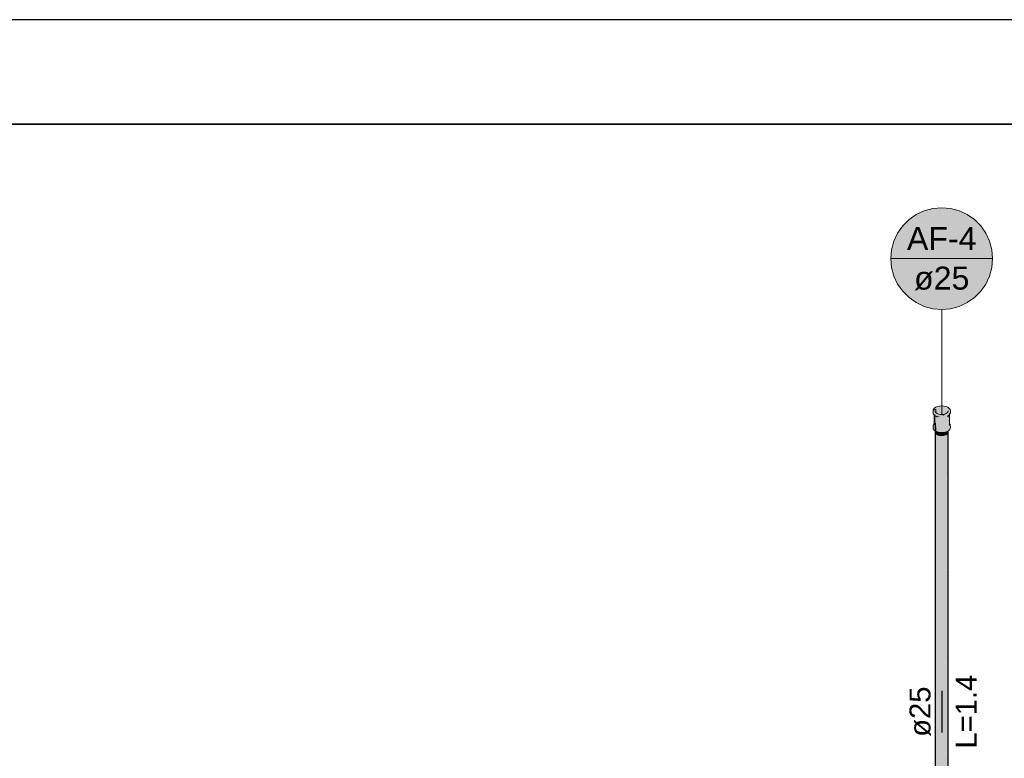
# Model space of a CAD drawing. Header units: millimetres. Extents: x 2 to 902, y -447 to 199.
# Tile 218 of 256: x 28 to 38, y 98 to 105. Entities that reach past the tile are written whole.
import ezdxf

# ---------------------------------------------------------------- set-up
doc = ezdxf.new("R2010")
doc.units = ezdxf.units.MM
doc.header["$MEASUREMENT"] = 0
doc.linetypes.add('NULL', pattern=[0])
for name, color, linetype, lineweight in [('AF-Colunas', 4, 'Continuous', 13), ('AF-Condutos', 4, 'Continuous', 25), ('AF-Indicação coluna', 5, 'Continuous', 13), ('AF-Sentido conduto', 9, 'Continuous', 30), ('AF-Textos conduto', 7, 'Continuous', 9)]:
    doc.layers.add(name, color=color, linetype=linetype, lineweight=lineweight)
doc.layers.add('SEDUC_MARF', color=1, linetype='Continuous')
doc.layers.add('SEDUC_MARGG', color=7, linetype='Continuous')
doc.styles.add('Arial', font='arial.ttf')

msp = doc.modelspace()

# ---------------------------------------------------------------- hatches: boundary and pattern name
at = {"layer": 'AF-Colunas', "linetype": 'Continuous'}
for points in [[(37.0762, 100.941), (37.0845, 100.9294), (37.0955, 100.9211), (37.0962, 100.9206), (37.0978, 100.9194), (37.0962, 100.9233), (37.0978, 100.9194), (37.115, 100.9118), (37.1351, 100.907), (37.1566, 100.9054), (37.1782, 100.907), (37.1983, 100.9118), (37.2155, 100.9194), (37.2171, 100.9206), (37.2178, 100.9211), (37.2178, 100.9228), (37.2178, 100.9257), (37.2171, 100.9238), (37.2178, 100.9257), (37.2178, 100.9228), (37.2178, 100.9211), (37.2246, 100.9263), (37.2288, 100.9294), (37.2276, 100.9326), (37.2238, 100.9423), (37.2178, 100.9373), (37.2171, 100.9367), (37.2178, 100.9373), (37.2238, 100.9423), (37.2178, 100.9441), (37.2238, 100.9423), (37.2288, 100.9294), (37.2371, 100.941), (37.2399, 100.9534), (37.2396, 100.9653), (37.2359, 100.9572), (37.2321, 100.9491), (37.2359, 100.9572), (37.2396, 100.9653), (37.2292, 100.9807), (37.2303, 100.9733), (37.2303, 100.9734), (37.2299, 100.9858), (37.2281, 100.9881), (37.2299, 100.9858), (37.2273, 100.9936), (37.228, 100.9882), (37.2273, 100.9936), (37.227, 100.9944), (37.227, 100.9894), (37.227, 100.9944), (37.2261, 100.9955), (37.2249, 100.997), (37.2238, 100.9977), (37.2262, 100.9904), (37.227, 100.9661), (37.2262, 100.9904), (37.2238, 100.9977), (37.2243, 100.9928), (37.2242, 100.9929), (37.2243, 100.9928), (37.2238, 100.9977), (37.2249, 100.997), (37.2237, 100.9984), (37.2237, 100.9985), (37.2237, 100.9977), (37.2237, 100.9936), (37.2237, 100.9977), (37.2237, 100.9985), (37.2261, 100.9963), (37.227, 100.9944), (37.2269, 100.9958), (37.2237, 101.0702), (37.2237, 101.0702), (37.2236, 101.0701), (37.2199, 101.0032), (37.2202, 100.9998), (37.2197, 101.0001), (37.2199, 100.9983), (37.2237, 100.959), (37.2204, 100.9977), (37.2237, 100.959), (37.2178, 100.9458), (37.2171, 100.9443), (37.2155, 100.9354), (37.2037, 100.9306), (37.2155, 100.9354), (37.2171, 100.9443), (37.2178, 100.9458), (37.2237, 100.959), (37.2178, 100.9541), (37.2237, 100.959), (37.2199, 100.9983), (37.2197, 101.0001), (37.2196, 100.9986), (37.2197, 101.0001), (37.2202, 100.9998), (37.2199, 101.0032), (37.2236, 101.0701), (37.2235, 101.07), (37.2178, 101.0129), (37.2178, 101.0057), (37.2178, 101.0049), (37.2178, 101.0012), (37.2178, 101.0008), (37.2178, 100.9658), (37.2178, 101.0008), (37.2178, 101.0012), (37.2178, 101.0049), (37.2178, 101.0057), (37.2178, 101.0129), (37.2171, 101.0161), (37.2171, 101.0066), (37.2172, 101.0015), (37.2171, 100.9536), (37.2172, 101.0015), (37.2171, 101.0066), (37.2161, 101.0078), (37.2171, 101.0017), (37.2171, 101.0016), (37.2171, 101.0017), (37.2162, 101.0028), (37.2162, 101.0021), (37.2162, 101.0028), (37.2171, 101.0017), (37.2161, 101.0078), (37.2156, 101.0035), (37.2155, 101.0026), (37.209, 100.9468), (37.1895, 101.0436), (37.1879, 101.0511), (37.1879, 101.0423), (37.1879, 100.9383), (37.1918, 100.9259), (37.1879, 100.9383), (37.1879, 101.0511), (37.1755, 100.9364), (37.1779, 100.9237), (37.1639, 100.9215), (37.1495, 100.9223), (37.1351, 100.923), (37.122, 100.9265), (37.1089, 100.93), (37.0986, 100.936), (37.0962, 100.9273), (37.0955, 100.9249), (37.0962, 100.9273), (37.0986, 100.936), (37.0962, 100.9374), (37.0986, 100.936), (37.1089, 100.93), (37.122, 100.9265), (37.1351, 100.923), (37.1495, 100.9223), (37.1639, 100.9215), (37.1779, 100.9237), (37.1755, 100.9364), (37.1879, 101.0511), (37.209, 100.9468), (37.209, 101.0596), (37.2155, 101.0634), (37.2037, 101.0586), (37.1918, 101.0539), (37.1755, 101.0492), (37.1631, 100.9345), (37.1755, 101.0492), (37.1918, 101.0539), (37.1779, 101.0517), (37.1631, 101.0473), (37.1503, 100.9351), (37.1631, 101.0473), (37.1779, 101.0517), (37.1918, 101.0539), (37.2037, 101.0586), (37.2117, 101.0619), (37.2155, 101.0634), (37.2155, 101.0651), (37.2155, 101.0634), (37.2225, 101.0692), (37.2238, 101.0703), (37.2233, 101.0709), (37.2238, 101.0703), (37.2244, 101.0723), (37.2237, 101.0718), (37.223, 101.0712), (37.2237, 101.0718), (37.2244, 101.0723), (37.2249, 101.0744), (37.2155, 101.0794), (37.2249, 101.0744), (37.2288, 101.0894), (37.2371, 101.101), (37.2321, 101.0771), (37.2359, 101.0852), (37.2396, 101.0933), (37.2399, 101.1134), (37.2371, 101.1259), (37.2288, 101.1375), (37.2155, 101.1474), (37.1983, 101.1551), (37.1782, 101.1599), (37.1567, 101.1615), (37.1351, 101.1599), (37.115, 101.1551), (37.0978, 101.1474), (37.0845, 101.1375), (37.0762, 101.1259), (37.1036, 101.1311), (37.1036, 101.0957), (37.1119, 101.0896), (37.1134, 101.0884), (37.1134, 101.1384), (37.1134, 101.0884), (37.1145, 101.0876), (37.126, 101.1441), (37.1408, 101.1476), (37.126, 101.1441), (37.126, 101.0877), (37.1408, 101.0912), (37.1566, 101.1488), (37.1725, 101.1476), (37.1873, 101.1441), (37.1725, 101.1476), (37.1566, 101.1488), (37.1408, 101.0912), (37.1566, 101.0924), (37.1725, 101.0912), (37.1566, 101.0924), (37.1408, 101.0912), (37.126, 101.0877), (37.126, 101.1441), (37.1146, 101.0879), (37.1206, 101.0852), (37.1216, 101.0848), (37.1257, 101.083), (37.126, 101.0828), (37.1409, 101.0793), (37.141, 101.0793), (37.1566, 101.0781), (37.1591, 101.0783), (37.1646, 101.0787), (37.1873, 101.0877), (37.1946, 101.0844), (37.2, 101.0884), (37.2068, 101.0936), (37.2, 101.1384), (37.207, 101.0921), (37.2097, 101.0958), (37.2097, 101.1311), (37.2097, 101.0958), (37.213, 101.1003), (37.2158, 101.1226), (37.2127, 101.098), (37.2147, 101.0996), (37.2158, 101.1043), (37.2176, 101.1068), (37.2179, 101.1134), (37.2158, 101.1043), (37.2097, 101.0958), (37.2, 101.0884), (37.1873, 101.0828), (37.1983, 101.0718), (37.1895, 101.0806), (37.1873, 101.0828), (37.1858, 101.0803), (37.1782, 101.067), (37.1639, 101.0495), (37.1503, 101.0479), (37.1375, 100.9358), (37.1503, 101.0479), (37.1639, 101.0495), (37.1782, 101.067), (37.1601, 101.0763), (37.1566, 101.0781), (37.1566, 101.0755), (37.1566, 101.0654), (37.1495, 101.0503), (37.1375, 101.0486), (37.1259, 101.0517), (37.1259, 100.9389), (37.1259, 101.0481), (37.1259, 101.0517), (37.1255, 101.0483), (37.1142, 100.942), (37.1259, 101.0517), (37.1375, 101.0486), (37.1495, 101.0503), (37.1351, 101.051), (37.1495, 101.0503), (37.1566, 101.0654), (37.1566, 101.0781), (37.1408, 101.0793), (37.1351, 101.067), (37.122, 101.0545), (37.1351, 101.067), (37.1408, 101.0793), (37.126, 101.0828), (37.115, 101.0718), (37.126, 101.0828), (37.1134, 101.0884), (37.1036, 101.0958), (37.0975, 101.1043), (37.0954, 101.093), (37.0969, 101.1008), (37.0975, 101.1043), (37.0954, 101.1019), (37.0954, 101.1019), (37.0975, 101.1043), (37.0954, 101.104), (37.083, 101.102), (37.0817, 101.1018), (37.083, 101.0936), (37.0832, 101.0918), (37.0954, 101.1024), (37.0954, 101.1023), (37.0954, 101.1024), (37.0832, 101.0918), (37.0833, 101.091), (37.0832, 101.0918), (37.083, 101.0936), (37.0817, 101.1018), (37.083, 101.0916), (37.0817, 101.1018), (37.0762, 101.101), (37.0975, 101.1043), (37.0954, 101.1134), (37.0969, 101.1051), (37.0975, 101.1226), (37.0734, 101.1134), (37.0737, 101.1016), (37.0749, 101.0933), (37.0762, 101.085), (37.0823, 101.0774), (37.083, 101.0766), (37.0834, 101.081), (37.084, 101.0866), (37.083, 101.0814), (37.083, 101.081), (37.084, 101.0866), (37.0845, 101.0894), (37.0954, 101.0812), (37.0845, 101.0894), (37.084, 101.0866), (37.0834, 101.081), (37.083, 101.0766), (37.0835, 101.0809), (37.0841, 101.086), (37.0835, 101.0809), (37.0852, 101.0788), (37.0856, 101.0783), (37.0871, 101.0764), (37.0856, 101.0783), (37.0852, 101.0788), (37.0835, 101.0809), (37.083, 101.0766), (37.0861, 101.0727), (37.0884, 101.0699), (37.0906, 101.0721), (37.0884, 101.0699), (37.0954, 101.0658), (37.0959, 101.0656), (37.0954, 101.0661), (37.0954, 101.077), (37.0954, 101.0661), (37.0978, 101.0794), (37.0959, 101.0656), (37.0986, 101.064), (37.1089, 101.058), (37.1142, 101.0548), (37.1051, 101.0601), (37.1051, 100.9473), (37.1008, 101.0043), (37.1006, 101.0058), (37.0962, 101.0021), (37.0962, 101.0014), (37.0963, 101.0006), (37.0962, 101.0014), (37.0962, 101.0005), (37.0962, 100.9998), (37.0962, 100.9525), (37.0962, 100.9518), (37.0962, 100.9525), (37.0962, 100.9998), (37.0962, 101.0005), (37.0962, 101.0014), (37.0962, 101.0021), (37.0961, 101.002), (37.0961, 101.0004), (37.0961, 101.002), (37.0962, 101.0021), (37.1006, 101.0058), (37.0962, 101.0639), (37.0962, 101.0653), (37.0961, 101.0653), (37.0957, 101.0017), (37.0957, 101.0001), (37.0961, 100.9525), (37.0955, 100.9378), (37.0961, 100.9525), (37.0955, 100.9517), (37.0884, 100.9419), (37.0823, 100.9494), (37.0884, 100.9419), (37.0955, 100.9517), (37.0961, 100.9525), (37.0955, 100.9532), (37.0961, 100.9525), (37.0957, 101.0017), (37.0955, 100.965), (37.0908, 100.9961), (37.0906, 100.9975), (37.0906, 100.9959), (37.0906, 100.9973), (37.09, 100.996), (37.0896, 100.9951), (37.09, 100.996), (37.0906, 100.9973), (37.0906, 100.9975), (37.0906, 101.01), (37.0857, 101.0714), (37.0856, 101.0734), (37.0854, 101.0736), (37.0856, 101.0715), (37.0899, 101.0085), (37.0856, 101.0715), (37.0854, 101.0736), (37.0855, 101.0715), (37.0885, 101.0055), (37.0889, 100.9962), (37.089, 100.9946), (37.089, 100.9939), (37.0854, 100.9916), (37.0852, 100.9914), (37.0861, 100.9875), (37.0852, 100.9914), (37.0859, 100.9872), (37.0906, 100.9593), (37.0859, 100.9872), (37.0852, 100.9914), (37.0854, 100.9916), (37.089, 100.9939), (37.089, 100.9939), (37.089, 100.9946), (37.0889, 100.9962), (37.0885, 101.0055), (37.0854, 101.0736), (37.0852, 101.0738), (37.0842, 101.0751), (37.0852, 100.9984), (37.0851, 100.9983), (37.0852, 100.9931), (37.0851, 100.9983), (37.0849, 100.9978), (37.0841, 100.996), (37.0849, 100.9929), (37.0841, 100.996), (37.084, 100.9959), (37.0841, 100.9921), (37.084, 100.9959), (37.0839, 100.9955), (37.0831, 101.0764), (37.083, 101.0766), (37.083, 100.9936), (37.083, 100.9912), (37.0839, 100.992), (37.083, 100.9912), (37.083, 100.9896), (37.0835, 100.9819), (37.0835, 100.982), (37.0831, 100.9897), (37.0835, 100.982), (37.084, 100.983), (37.0839, 100.9904), (37.084, 100.983), (37.0841, 100.9832), (37.0841, 100.9905), (37.0841, 100.9906), (37.085, 100.9912), (37.0841, 100.9906), (37.0841, 100.9905), (37.0841, 100.9832), (37.0844, 100.9839), (37.0844, 100.984), (37.085, 100.9852), (37.0852, 100.9856), (37.0852, 100.966), (37.0762, 100.957), (37.083, 100.9637), (37.083, 100.9711), (37.083, 100.9637), (37.0852, 100.966), (37.0841, 100.9832), (37.0841, 100.9734), (37.083, 100.9724), (37.0749, 100.9653), (37.0734, 100.9534)], [(37.1003, 101.1003), (37.1036, 101.0957), (37.1036, 101.1311), (37.0954, 101.1295), (37.0762, 101.1259), (37.0954, 101.1229), (37.0762, 101.1259), (37.0734, 101.1134), (37.0954, 101.1218), (37.0975, 101.1226)], [(37.0831, 101.0764), (37.0839, 100.9956), (37.084, 100.9959), (37.0841, 100.996), (37.0831, 101.0764)], [(37.0841, 100.996), (37.0841, 101.0752), (37.0832, 101.0764)], [(37.0841, 101.0752), (37.0841, 100.996), (37.0849, 100.9978), (37.0851, 100.9983), (37.0842, 101.0751)], [(37.0842, 101.0751), (37.0851, 100.9983), (37.0852, 100.9984)], [(37.0906, 101.01), (37.0858, 101.0714), (37.0906, 101.01), (37.0906, 101.0671), (37.0906, 101.0686), (37.0897, 101.0691), (37.0884, 101.0699), (37.0856, 101.0733), (37.0856, 101.0734), (37.0857, 101.0714)], [(37.0954, 100.967), (37.0955, 100.965), (37.0957, 101.0001), (37.0957, 101.0017), (37.0955, 101.066), (37.0954, 101.0029), (37.0955, 101.0016), (37.0955, 100.9999), (37.0955, 101.0016), (37.0954, 101.0029), (37.0954, 101.0015), (37.0954, 101.0029), (37.0955, 101.0657), (37.0954, 101.0658), (37.0954, 101.0657), (37.0909, 101.0683), (37.0908, 101.0685), (37.0908, 101.0684), (37.0939, 101.0002), (37.0908, 101.0685), (37.0906, 101.0686), (37.0906, 100.9975), (37.0908, 100.9961), (37.0955, 100.965), (37.094, 100.9987), (37.0954, 100.967), (37.0954, 100.9999), (37.0954, 101), (37.0954, 100.9999)], [(37.0909, 101.0684), (37.0908, 101.0685), (37.0909, 101.0683), (37.0954, 101.0657), (37.0954, 101.0658), (37.0952, 101.0659)], [(37.0978, 101.0794), (37.0954, 101.0661), (37.0959, 101.0656)], [(37.0955, 101.0658), (37.0954, 101.0658), (37.0955, 101.0657)], [(37.0955, 101.066), (37.0959, 101.0656), (37.0961, 101.0653), (37.0959, 101.0655)], [(37.0955, 101.0658), (37.0955, 101.0657), (37.096, 101.0653), (37.0959, 101.0656)], [(37.0955, 101.0657), (37.0957, 101.0017), (37.0961, 101.0653)], [(37.0964, 101.0652), (37.0959, 101.0655), (37.0961, 101.0653), (37.097, 101.0648)], [(37.0978, 101.0632), (37.1051, 101.0601), (37.0962, 101.0653), (37.0962, 101.0652), (37.0962, 101.0639), (37.1051, 100.9473), (37.1051, 101.0541), (37.1051, 101.0601)], [(37.097, 101.0648), (37.097, 101.0649), (37.0964, 101.0652)], [(37.1006, 101.098), (37.0975, 101.1226), (37.097, 101.1065), (37.0974, 101.1049), (37.0974, 101.1047), (37.0975, 101.1043)], [(37.097, 101.0649), (37.097, 101.0648), (37.0972, 101.0647)], [(37.0972, 101.0648), (37.097, 101.0649), (37.0972, 101.0647)], [(37.0999, 101.0632), (37.0998, 101.0632), (37.1026, 101.0616), (37.1026, 101.0617)], [(37.1026, 101.0617), (37.1026, 101.0616), (37.1049, 101.0602), (37.105, 101.0603)], [(37.105, 101.0603), (37.1049, 101.0602), (37.1103, 101.0571), (37.1104, 101.0572), (37.1089, 101.058), (37.1072, 101.059)], [(37.1184, 101.0524), (37.1446, 101.064), (37.1103, 101.0571)], [(37.126, 101.0828), (37.1408, 101.0793), (37.1409, 101.0793)], [(37.1873, 101.0828), (37.1725, 101.0793), (37.1566, 101.0781), (37.1782, 101.067)], [(37.1873, 101.0877), (37.1646, 101.0787), (37.1721, 101.0793), (37.1725, 101.0793), (37.1873, 101.0828), (37.1883, 101.0833), (37.19, 101.0841), (37.1906, 101.0843), (37.191, 101.0845), (37.192, 101.0849), (37.1927, 101.0852)], [(37.209, 100.9468), (37.2235, 101.07), (37.209, 101.0596), (37.209, 101.058)], [(37.2171, 101.0161), (37.2178, 101.0129), (37.2237, 101.0718), (37.2178, 101.0219)], [(37.2369, 101.1002), (37.2371, 101.101), (37.2303, 101.0916), (37.2288, 101.0894), (37.2303, 101.0861), (37.2361, 101.0985), (37.2303, 101.0861), (37.2288, 101.0894), (37.2249, 101.0745), (37.2299, 101.0852), (37.227, 101.0789), (37.2249, 101.0745), (37.225, 101.0746), (37.2249, 101.0745), (37.2249, 101.0744), (37.2303, 101.0837), (37.2249, 101.0744), (37.2238, 101.0703), (37.2303, 101.0756), (37.2321, 101.0771)], [(37.227, 100.9944), (37.227, 101.0729), (37.2238, 101.0702)], [(37.2303, 100.9733), (37.2303, 100.9853), (37.2303, 100.9902), (37.2302, 100.9938), (37.2303, 100.9902), (37.2303, 100.9938), (37.2303, 101.0264), (37.2303, 101.0756), (37.2274, 101.0732), (37.2272, 101.0731), (37.2286, 101.0377), (37.2272, 101.0731), (37.2285, 101.0383), (37.2272, 101.0731), (37.2272, 101.073), (37.2282, 101.0404), (37.2272, 101.073), (37.227, 101.0729), (37.227, 101.0484), (37.227, 100.9957), (37.227, 100.9954), (37.227, 100.9953), (37.227, 100.9944), (37.2273, 100.9936), (37.2272, 100.9941), (37.2271, 100.9944), (37.2272, 100.9941), (37.2273, 100.9936), (37.2298, 100.9909), (37.2297, 100.9942), (37.2298, 100.9909), (37.2273, 100.9936), (37.2299, 100.9858)], [(37.0734, 100.9534), (37.0746, 100.9627), (37.0749, 100.9653), (37.0841, 100.9734), (37.083, 100.9896), (37.083, 100.9808), (37.0863, 100.9879), (37.0737, 100.9736), (37.0735, 100.9602)], [(37.0812, 100.9898), (37.0774, 100.9817), (37.0737, 100.9736), (37.083, 100.9842), (37.083, 100.9856), (37.083, 100.9878), (37.083, 100.9909), (37.083, 100.991)], [(37.0812, 100.9898), (37.083, 100.991), (37.083, 100.9912)], [(37.0841, 100.9734), (37.084, 100.983), (37.0835, 100.982), (37.0835, 100.9819)], [(37.0841, 100.9734), (37.0841, 100.9832), (37.084, 100.983)], [(37.0852, 100.966), (37.0844, 100.9838), (37.0841, 100.9832)], [(37.0852, 100.966), (37.0852, 100.9856), (37.085, 100.9852), (37.0844, 100.9839), (37.0844, 100.9838)], [(37.0968, 101.0026), (37.0967, 101.0026), (37.0967, 101.0026)], [(37.0978, 101.0034), (37.0968, 101.0026), (37.097, 101.0013)], [(37.0978, 101.0034), (37.0968, 101.0026), (37.0968, 101.0026)], [(37.2171, 101.0161), (37.2161, 101.0078), (37.2171, 101.0066)], [(37.2261, 100.9963), (37.2237, 100.9984), (37.2249, 100.997), (37.2261, 100.9955), (37.227, 100.9944)], [(37.231, 100.9895), (37.2303, 100.9902), (37.2303, 100.99)], [(37.231, 100.9895), (37.2303, 100.99), (37.2303, 100.9899), (37.2303, 100.9879), (37.2303, 100.9865), (37.2303, 100.9849), (37.2303, 100.9798), (37.2303, 100.979), (37.2396, 100.9653), (37.2383, 100.9736), (37.2371, 100.9819)], [(37.2303, 100.9733), (37.2303, 100.9733), (37.2303, 100.9734)]]:
    msp.add_hatch(color=4, dxfattribs=at).paths.add_polyline_path(points)
at = {"layer": 'AF-Condutos', "linetype": 'Continuous'}
for points in [[(37.0962, 100.9794), (37.0955, 100.9953), (37.0955, 100.9089)], [(37.0962, 100.9079), (37.1053, 100.8942), (37.1053, 100.9138), (37.1053, 100.9742), (37.0978, 100.9194), (37.0962, 100.9206)], [(37.0962, 96.4851), (37.0994, 100.903), (37.0994, 100.9182), (37.0994, 100.9187), (37.0987, 100.919), (37.0987, 100.9187), (37.0963, 100.9201), (37.0962, 100.9201), (37.0962, 100.9206), (37.0956, 100.9211), (37.0956, 100.9204), (37.0962, 100.9079), (37.0956, 100.9204), (37.0955, 100.9089), (37.0955, 95.5653)], [(37.0962, 95.5628), (37.0995, 95.5508), (37.0995, 95.6141), (37.0995, 95.6424), (37.0995, 95.5508), (37.0997, 95.6423), (37.0995, 100.9029), (37.0995, 100.9187), (37.0994, 100.9187), (37.0994, 100.903), (37.0962, 95.6432), (37.0962, 95.6387), (37.0962, 95.6126), (37.0962, 95.6023), (37.0962, 95.6126), (37.0962, 95.6387), (37.0962, 95.6432), (37.0994, 100.903), (37.0962, 96.4851), (37.0955, 95.6433), (37.0955, 95.6124), (37.0955, 95.5653)], [(37.0995, 100.8975), (37.0997, 95.6423), (37.1131, 100.8824), (37.1131, 100.8896), (37.1132, 100.9126), (37.1095, 100.9143), (37.1087, 100.9146), (37.112, 100.8903), (37.1053, 100.8942), (37.112, 100.8903), (37.1087, 100.9146), (37.0995, 100.9187), (37.0995, 100.9029)], [(37.0996, 95.6142), (37.0995, 95.5508), (37.1134, 95.5384), (37.1347, 95.5304), (37.1598, 95.5281), (37.1844, 95.5319), (37.2042, 95.5412), (37.2042, 95.6173), (37.2042, 100.8924), (37.2042, 100.9144), (37.204, 100.9143), (37.1985, 100.9119), (37.1919, 100.909), (37.1952, 100.8859), (37.1919, 100.909), (37.1918, 100.9102), (37.1844, 100.9085), (37.1844, 100.9056), (37.1844, 100.8828), (37.1844, 100.8783), (37.1848, 95.622), (37.2039, 100.8885), (37.204, 100.8922), (37.1848, 95.622), (37.1844, 100.8783), (37.1844, 95.622), (37.1635, 95.6271), (37.1603, 95.6278), (37.1598, 95.6279), (37.1603, 95.6278), (37.1635, 95.6271), (37.1844, 95.622), (37.1844, 95.6518), (37.1844, 100.8828), (37.1844, 100.9085), (37.1842, 100.9084), (37.1841, 100.8827), (37.1604, 95.6411), (37.1598, 100.8755), (37.1598, 95.6409), (37.1598, 100.8789), (37.1598, 100.9056), (37.1597, 100.9056), (37.1596, 100.8789), (37.1409, 95.6325), (37.1596, 100.8789), (37.1597, 100.9056), (37.1596, 100.9056), (37.1595, 100.8789), (37.1352, 95.6338), (37.1352, 95.6299), (37.1352, 95.6338), (37.1347, 100.8812), (37.1347, 95.634), (37.1347, 95.6297), (37.1347, 95.634), (37.1347, 100.8812), (37.1347, 100.9071), (37.1345, 100.9071), (37.1344, 100.8813), (37.1137, 95.639), (37.1137, 95.6204), (37.1137, 95.639), (37.1134, 100.8895), (37.1134, 95.6391), (37.1134, 95.6203), (37.1134, 95.6391), (37.1134, 100.8895), (37.1134, 100.9125), (37.1132, 100.9126), (37.1131, 100.8896), (37.0997, 95.6423)], [(37.1053, 100.8942), (37.1104, 100.9138), (37.1053, 100.9161)], [(37.1101, 100.913), (37.1053, 100.8942), (37.1233, 100.8838), (37.1233, 100.9081), (37.1233, 100.9098), (37.115, 100.9118), (37.1108, 100.9128)], [(37.1134, 100.886), (37.1137, 95.6204), (37.1344, 100.8774), (37.1344, 100.8813), (37.1345, 100.9032), (37.1345, 100.9071), (37.1331, 100.9075), (37.1278, 100.9087), (37.1285, 100.9058), (37.1277, 100.9062), (37.1271, 100.9089), (37.115, 100.9118), (37.1136, 100.9121), (37.1334, 100.8815), (37.1233, 100.8838), (37.1334, 100.8815), (37.1136, 100.9121), (37.115, 100.9118), (37.1134, 100.9125), (37.1134, 100.9122), (37.1134, 100.8895)], [(37.1233, 100.8838), (37.131, 100.908), (37.1233, 100.9098)], [(37.1308, 100.9073), (37.1233, 100.8838), (37.1471, 100.8785), (37.1471, 100.9041), (37.1471, 100.9061), (37.1351, 100.907), (37.1314, 100.9073)], [(37.1347, 100.8781), (37.1352, 95.6299), (37.1595, 100.8758), (37.1595, 100.8789), (37.1596, 100.9011), (37.1596, 100.9051), (37.1594, 100.9056), (37.1578, 100.9054), (37.1579, 100.9053), (37.1578, 100.9054), (37.1566, 100.9054), (37.1513, 100.9058), (37.1526, 100.905), (37.1516, 100.905), (37.1522, 100.9029), (37.1515, 100.9031), (37.1455, 100.9045), (37.1374, 100.9039), (37.1586, 100.8788), (37.1471, 100.8785), (37.1586, 100.8788), (37.1374, 100.9039), (37.1455, 100.9045), (37.1347, 100.9071), (37.1347, 100.9037), (37.1347, 100.8812)], [(37.1455, 100.9045), (37.1509, 100.9049), (37.1507, 100.9058), (37.1351, 100.907)], [(37.1555, 100.9054), (37.1471, 100.9061), (37.1471, 100.8785), (37.1725, 100.8793)], [(37.1556, 100.9053), (37.1725, 100.8793), (37.1725, 100.9041), (37.1725, 100.9066), (37.1566, 100.9054)], [(37.1841, 100.8796), (37.1841, 100.8827), (37.1842, 100.9074), (37.1842, 100.9084), (37.1782, 100.907), (37.1764, 100.9066), (37.1684, 100.9046), (37.1682, 100.9062), (37.1599, 100.9056), (37.1599, 100.9026), (37.1599, 100.8789), (37.1725, 100.8793), (37.1599, 100.8789), (37.1599, 100.8755), (37.1604, 95.6411)], [(37.1799, 100.9074), (37.1725, 100.8793), (37.1952, 100.8859), (37.1952, 100.911)], [(37.1798, 100.9071), (37.1782, 100.907), (37.1725, 100.9066), (37.1725, 100.9056), (37.1725, 100.8793)], [(37.2112, 100.8974), (37.2127, 100.9182), (37.2125, 100.9181), (37.2112, 100.9175), (37.1998, 100.9125), (37.1952, 100.8859)], [(37.1998, 100.9121), (37.1983, 100.9118), (37.1952, 100.911), (37.1952, 100.9104), (37.1952, 100.8859)], [(37.2044, 95.6173), (37.2042, 95.5412), (37.2158, 95.5543), (37.2158, 95.6132), (37.2158, 95.6145), (37.2093, 95.6161), (37.2046, 95.6172), (37.2093, 95.6161), (37.2158, 95.6145), (37.2158, 100.9073), (37.2158, 95.5543), (37.2171, 100.9101), (37.2169, 100.9205), (37.2158, 100.9196), (37.2157, 100.9195), (37.2156, 100.9069), (37.2044, 95.6183)], [(37.2112, 100.8974), (37.2095, 100.9149), (37.2094, 100.9167), (37.2042, 100.9144), (37.2042, 100.911), (37.2042, 100.8924), (37.2042, 100.8824), (37.2042, 95.5412), (37.2156, 100.9005), (37.2156, 100.9069), (37.2157, 100.9195), (37.2157, 100.9195), (37.2155, 100.9194), (37.2136, 100.9186), (37.2137, 100.918), (37.2095, 100.9149)], [(37.2172, 100.9202), (37.2172, 100.9207), (37.2171, 100.9206), (37.2155, 100.9194), (37.2171, 100.9201), (37.2155, 100.9194), (37.2127, 100.9182), (37.2126, 100.9172), (37.2112, 100.8974), (37.2171, 100.9101), (37.2178, 100.9116), (37.2172, 100.9202), (37.2172, 100.9207)], [(37.2158, 95.6132), (37.2158, 95.5543), (37.2171, 95.569), (37.2171, 95.6126), (37.2171, 100.9101), (37.2171, 100.9101)], [(37.2178, 100.9116), (37.2178, 100.9204), (37.2178, 100.9211), (37.2172, 100.9207), (37.2172, 100.9202)]]:
    msp.add_hatch(color=151, dxfattribs=at).paths.add_polyline_path(points)
at = {"layer": 'AF-Indicação coluna', "linetype": 'Continuous'}
msp.add_hatch(color=161, dxfattribs=at).paths.add_polyline_path([(37.6437, 102.5713), (37.6363, 102.6559), (37.6143, 102.7379), (37.5784, 102.8148), (37.5297, 102.8843), (37.4697, 102.9444), (37.4002, 102.9931), (37.3232, 103.0289), (37.2412, 103.0509), (37.1567, 103.0583), (37.0721, 103.0509), (36.9901, 103.0289), (36.9131, 102.9931), (36.8436, 102.9444), (36.7836, 102.8843), (36.7349, 102.8148), (36.699, 102.7379), (36.677, 102.6559), (36.6696, 102.5713), (36.677, 102.4867), (36.699, 102.4047), (36.7349, 102.3278), (36.7836, 102.2582), (36.8436, 102.1982), (36.9131, 102.1495), (36.9901, 102.1137), (37.0721, 102.0917), (37.1567, 102.0843), (37.2412, 102.0917), (37.3232, 102.1137), (37.4002, 102.1495), (37.4697, 102.1982), (37.5297, 102.2582), (37.5784, 102.3278), (37.6143, 102.4047), (37.6363, 102.4867), (37.6437, 102.5713)])
at = {"layer": 'AF-Sentido conduto', "linetype": 'Continuous'}
msp.add_hatch(color=7, dxfattribs=at).paths.add_polyline_path([(37.1567, 98.0334), (37.2214, 98.2749), (37.0919, 98.2749)])

# ---------------------------------------------------------------- linework, layer by layer
msp.add_lwpolyline([(28.2283, 103.8589), (59.5596, 103.8515), (59.5596, 76.0999), (28.2283, 76.1072)], close=True)
at = {"layer": 'AF-Colunas'}
for p, q in [((37.0978, 101.1474), (37.0845, 101.1375)), ((37.115, 101.1551), (37.0978, 101.1474)), ((37.1351, 101.1599), (37.115, 101.1551)), ((37.1567, 101.1615), (37.1351, 101.1599)), ((37.1782, 101.1599), (37.1567, 101.1615)), ((37.1983, 101.1551), (37.1782, 101.1599)), ((37.2155, 101.1474), (37.1983, 101.1551)), ((37.2288, 101.1375), (37.2155, 101.1474)), ((37.0762, 101.1259), (37.0734, 101.1134)), ((37.0734, 101.1134), (37.0737, 101.1016)), ((37.0737, 101.1016), (37.0749, 101.0933)), ((37.0749, 101.0933), (37.0762, 101.085)), ((37.0845, 101.1375), (37.0762, 101.1259)), ((37.0762, 101.085), (37.0823, 101.0774)), ((37.0823, 101.0774), (37.083, 101.0766)), ((37.083, 101.0766), (37.0861, 101.0727)), ((37.083, 101.0766), (37.083, 100.9936)), ((37.0861, 101.0727), (37.0884, 101.0699)), ((37.0884, 101.0699), (37.0954, 101.0658)), ((37.0975, 101.1043), (37.0954, 101.1134)), ((37.0954, 101.0658), (37.0959, 101.0656)), ((37.0959, 101.0655), (37.0955, 101.066)), ((37.0959, 101.0656), (37.0986, 101.064)), ((37.0961, 101.0653), (37.0959, 101.0655)), ((37.0962, 101.0653), (37.0961, 101.0653)), ((37.1051, 101.0601), (37.0962, 101.0653)), ((37.1036, 101.0958), (37.0975, 101.1043)), ((37.0986, 101.064), (37.1089, 101.058)), ((37.1134, 101.0884), (37.1036, 101.0958)), ((37.1142, 101.0548), (37.1051, 101.0601)), ((37.1089, 101.058), (37.1142, 101.0548)), ((37.126, 101.0828), (37.1134, 101.0884)), ((37.1408, 101.0793), (37.126, 101.0828)), ((37.1566, 101.0781), (37.1408, 101.0793)), ((37.1725, 101.0793), (37.1566, 101.0781)), ((37.1873, 101.0828), (37.1725, 101.0793)), ((37.2, 101.0884), (37.1873, 101.0828)), ((37.2097, 101.0958), (37.2, 101.0884)), ((37.209, 101.0596), (37.2155, 101.0634)), ((37.2158, 101.1043), (37.2097, 101.0958)), ((37.2155, 101.0634), (37.2225, 101.0692)), ((37.2179, 101.1134), (37.2158, 101.1043)), ((37.2225, 101.0692), (37.2238, 101.0703)), ((37.2238, 101.0703), (37.2303, 101.0756)), ((37.2371, 101.1259), (37.2288, 101.1375)), ((37.2303, 101.0756), (37.2321, 101.0771)), ((37.2303, 101.0264), (37.2303, 101.0756)), ((37.2321, 101.0771), (37.2359, 101.0852)), ((37.2359, 101.0852), (37.2396, 101.0933)), ((37.2399, 101.1134), (37.2371, 101.1259)), ((37.2396, 101.0933), (37.2399, 101.1134)), ((37.0735, 100.9602), (37.0734, 100.9534)), ((37.0737, 100.9736), (37.0735, 100.9602)), ((37.0774, 100.9817), (37.0737, 100.9736)), ((37.0812, 100.9898), (37.0774, 100.9817)), ((37.083, 100.9912), (37.0812, 100.9898)), ((37.083, 100.9936), (37.083, 100.9912)), ((37.083, 100.9912), (37.083, 100.9896)), ((37.083, 100.9896), (37.083, 100.9808)), ((37.083, 100.9808), (37.0863, 100.9879)), ((37.0968, 101.0026), (37.0967, 101.0026)), ((37.0978, 101.0034), (37.0968, 101.0026)), ((37.2292, 100.9807), (37.2303, 100.9733)), ((37.2303, 100.9938), (37.2303, 101.0264)), ((37.2303, 100.9902), (37.2303, 100.9938)), ((37.2303, 100.9853), (37.2303, 100.9902)), ((37.231, 100.9895), (37.2303, 100.9902)), ((37.2303, 100.9733), (37.2303, 100.9853)), ((37.2303, 100.9733), (37.2303, 100.9733)), ((37.2371, 100.9819), (37.231, 100.9895)), ((37.2383, 100.9736), (37.2371, 100.9819)), ((37.2396, 100.9653), (37.2383, 100.9736)), ((37.2399, 100.9534), (37.2396, 100.9653)), ((37.0734, 100.9534), (37.0762, 100.941)), ((37.0762, 100.941), (37.0845, 100.9294)), ((37.0845, 100.9294), (37.0955, 100.9211)), ((37.0955, 100.9211), (37.0962, 100.9206)), ((37.0962, 100.9206), (37.0978, 100.9194)), ((37.0978, 100.9194), (37.115, 100.9118)), ((37.115, 100.9118), (37.1351, 100.907)), ((37.1351, 100.907), (37.1566, 100.9054)), ((37.1566, 100.9054), (37.1782, 100.907)), ((37.1782, 100.907), (37.1983, 100.9118)), ((37.1983, 100.9118), (37.2155, 100.9194)), ((37.2155, 100.9194), (37.2171, 100.9206)), ((37.2171, 100.9206), (37.2178, 100.9211)), ((37.2178, 100.9211), (37.2246, 100.9263)), ((37.2246, 100.9263), (37.2288, 100.9294)), ((37.2288, 100.9294), (37.2371, 100.941)), ((37.2371, 100.941), (37.2399, 100.9534))]:
    msp.add_line(p, q, dxfattribs=at)
at = {"layer": 'AF-Condutos'}
for p, q in [((37.0955, 100.9953), (37.0955, 100.9089)), ((37.0955, 100.9089), (37.0955, 95.5653)), ((37.0962, 100.9206), (37.0962, 100.9079)), ((37.0962, 100.9079), (37.1053, 100.8942)), ((37.1053, 100.8942), (37.1233, 100.8838)), ((37.1233, 100.8838), (37.1471, 100.8785)), ((37.1471, 100.8785), (37.1725, 100.8793)), ((37.1725, 100.8793), (37.1952, 100.8859)), ((37.1952, 100.8859), (37.2112, 100.8974)), ((37.2112, 100.8974), (37.2171, 100.9101)), ((37.2171, 100.9101), (37.2178, 100.9116)), ((37.2171, 95.6126), (37.2171, 100.9101)), ((37.2178, 100.9204), (37.2178, 100.9211)), ((37.2178, 100.9116), (37.2178, 100.9204))]:
    msp.add_line(p, q, dxfattribs=at)
at = {"layer": 'AF-Indicação coluna'}
for p, q in [((36.6696, 102.5713), (37.6437, 102.5713)), ((37.1567, 102.0843), (37.1567, 101.0734))]:
    msp.add_line(p, q, dxfattribs=at)
msp.add_lwpolyline([(37.6437, 102.5713), (37.6363, 102.6559), (37.6143, 102.7379), (37.5784, 102.8148), (37.5297, 102.8843), (37.4697, 102.9444), (37.4002, 102.9931), (37.3232, 103.0289), (37.2412, 103.0509), (37.1567, 103.0583), (37.0721, 103.0509), (36.9901, 103.0289), (36.9131, 102.9931), (36.8436, 102.9444), (36.7836, 102.8843), (36.7349, 102.8148), (36.699, 102.7379), (36.677, 102.6559), (36.6696, 102.5713), (36.677, 102.4867), (36.699, 102.4047), (36.7349, 102.3278), (36.7836, 102.2582), (36.8436, 102.1982), (36.9131, 102.1495), (36.9901, 102.1137), (37.0721, 102.0917), (37.1567, 102.0843), (37.2412, 102.0917), (37.3232, 102.1137), (37.4002, 102.1495), (37.4697, 102.1982), (37.5297, 102.2582), (37.5784, 102.3278), (37.6143, 102.4047), (37.6363, 102.4867), (37.6437, 102.5713), (37.6437, 102.5713)], dxfattribs=at)
at = {"layer": 'AF-Sentido conduto'}
msp.add_lwpolyline([(37.1567, 98.4334), (37.1567, 98.0334)], dxfattribs=at)
at = {"layer": 'SEDUC_MARF', "color": 7}
msp.add_lwpolyline([(120.5492, 104.8589), (1.6492, 104.8589), (1.6492, 20.7589), (120.5492, 20.7589)], close=True, dxfattribs=at)
at = {"layer": 'SEDUC_MARGG'}
msp.add_lwpolyline([(4.1492, 21.7589), (119.5492, 21.7589), (119.5492, 103.8589), (4.1492, 103.8589), (4.1492, 21.7589)], dxfattribs=at)

# ---------------------------------------------------------------- texts
at = {"layer": 'AF-Indicação coluna', "linetype": 'NULL', "char_height": 0.22, "attachment_point": 8, "line_spacing_factor": 0.6, "style": 'Arial'}
for s, insert, width in [('AF-4', (37.1567, 102.6539), 1.332073), ('ø25', (37.1567, 102.2687), 1.059085)]:
    msp.add_mtext(s, dxfattribs=dict(at, insert=insert, width=width))
at = {"layer": 'AF-Textos conduto', "linetype": 'NULL', "char_height": 0.2, "attachment_point": 8, "rotation": 90.00021, "line_spacing_factor": 0.6, "style": 'Arial'}
for s, insert, width in [('L=1.4', (37.4912, 98.2334), 1.413415), ('ø25', (37.0541, 98.2334), 0.962805)]:
    msp.add_mtext(s, dxfattribs=dict(at, insert=insert, width=width))

doc.saveas('drawing.dxf')
